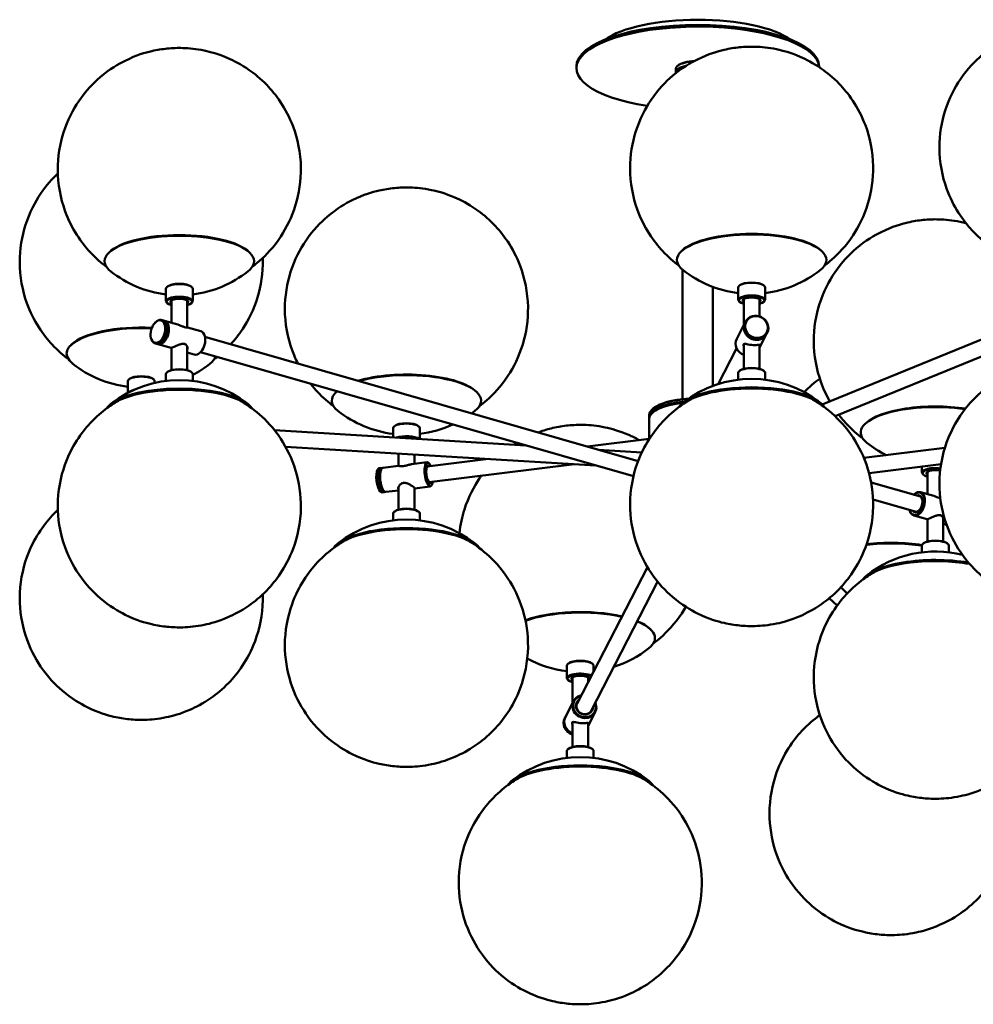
# Model space of a CAD drawing. Header units: millimetres. Extents: x 264 to 5115, y 781 to 3055.
# Tile 8 of 9: x 3933 to 4718, y 1529 to 2339. Entities that reach past the tile are written whole.
import ezdxf

# ---------------------------------------------------------------- set-up
doc = ezdxf.new("R2010")
doc.units = ezdxf.units.MM
doc.header["$LTSCALE"] = 18
doc.layers.add('Widoczne (ISO)', color=7, linetype='Continuous', lineweight=50)

msp = doc.modelspace()

# ---------------------------------------------------------------- linework, layer by layer
at = {"layer": 'Widoczne (ISO)'}
for p, q in [((4391.38, 2299.41), (4391.38, 2300.82)), ((4473.38, 2296.12), (4473.38, 2298.94)), ((4475.08, 2301.59), (4474.61, 2301.18)), ((4591.38, 2300.19), (4591.38, 2300.82)), ((4006.97, 2147.97), (4006.34, 2147.34)), ((4121.95, 2147.97), (4122.58, 2147.34)), ((4478.22, 2149.03), (4477.59, 2148.4)), ((4593.2, 2149.03), (4593.83, 2148.4)), ((4478.88, 2133.49), (4478.88, 2027.03)), ((4053.46, 2107.51), (4053.46, 2117.84)), ((4054.68, 2119.62), (4054.22, 2119.21)), ((4074.24, 2119.62), (4074.71, 2119.21)), ((4075.46, 2107.51), (4075.46, 2117.84)), ((4503.88, 2119.3), (4503.88, 2037.88)), ((4524.71, 2108.57), (4524.71, 2118.9)), ((4525.93, 2120.68), (4525.46, 2120.27)), ((4545.49, 2120.68), (4545.96, 2120.27)), ((4546.71, 2108.57), (4546.71, 2118.9)), ((4057.96, 2089.8), (4057.96, 2108.21)), ((4070.96, 2085.96), (4070.96, 2108.21)), ((4529.21, 2087.81), (4529.21, 2109.27)), ((4542.21, 2095.08), (4542.21, 2109.27)), ((4054.68, 2105.73), (4054.22, 2106.14)), ((4074.24, 2105.73), (4074.71, 2106.14)), ((4525.93, 2106.79), (4525.46, 2107.2)), ((4545.49, 2106.79), (4545.96, 2107.2)), ((4049.98, 2092.09), (4051.52, 2091.65)), ((4063.23, 2088.29), (4052.28, 2091.43)), ((4770.41, 2094.56), (4593.79, 2022.57)), ((4044.37, 2089.75), (4044.62, 2090.01)), ((4055.03, 2086.69), (4054.96, 2087.05)), ((4082.16, 2082.86), (4071.21, 2086)), ((4530.21, 2089.74), (4523.44, 2076.61)), ((4530.73, 2090.75), (4530.38, 2090.08)), ((4040.95, 2077.83), (4041.02, 2077.47)), ((4085.67, 2077.89), (4085.6, 2078.25)), ((4085.6, 2078.23), (4442.2, 1975.89)), ((4547.98, 2080.58), (4542.21, 2069.38)), ((4548.51, 2081.59), (4548.16, 2080.92)), ((4775.32, 2082.52), (4604.46, 2012.88)), ((3975.66, 2071.88), (3975.03, 2071.25)), ((4044.47, 2072.87), (4046, 2072.43)), ((4057.71, 2069.07), (4046.76, 2072.21)), ((4051.61, 2074.77), (4051.36, 2074.51)), ((4057.96, 2069.13), (4057.96, 2050.85)), ((4070.96, 2070.35), (4070.96, 2050.85)), ((4523.32, 2068.75), (4508.17, 2039.37)), ((4529.21, 2071.73), (4529.21, 2051.91)), ((4542.21, 2071.73), (4542.21, 2051.91)), ((4076.64, 2063.64), (4070.96, 2065.26)), ((4082.25, 2065.98), (4082, 2065.71)), ((4082.02, 2065.73), (4438.36, 1963.47)), ((4023.37, 2043.53), (4022.9, 2043.12)), ((4042.93, 2043.53), (4043.39, 2043.12)), ((4053.46, 2047.56), (4053.46, 2041.91)), ((4054.68, 2049.34), (4054.22, 2048.93)), ((4074.24, 2049.34), (4074.71, 2048.93)), ((4075.46, 2047.56), (4075.46, 2041.91)), ((4524.71, 2043.07), (4524.65, 2042.96)), ((4524.71, 2048.62), (4524.71, 2042.97)), ((4525.93, 2050.4), (4525.46, 2049.99)), ((4545.49, 2050.4), (4545.96, 2049.99)), ((4546.71, 2048.62), (4546.71, 2042.97)), ((4022.15, 2032.14), (4022.15, 2041.75)), ((4044.15, 2040.28), (4044.15, 2041.75)), ((4193.99, 2033.17), (4193.35, 2032.55)), ((4308.96, 2033.17), (4309.59, 2032.55)), ((4454.59, 2019.13), (4454.12, 2018.72)), ((4451.38, 2013.74), (4451.38, 2011.87)), ((4451.38, 1994.07), (4451.38, 2010.93)), ((4454.59, 2016.31), (4454.12, 2015.9)), ((4240.47, 1995.45), (4240.47, 2003.05)), ((4241.69, 2004.82), (4241.23, 2004.42)), ((4261.25, 2004.82), (4261.72, 2004.42)), ((4262.47, 1994.12), (4262.47, 2003.05)), ((4629.46, 2006.91), (4628.83, 2006.28)), ((4142.84, 2001.34), (4349.91, 1988.85)), ((4400.54, 1987.84), (4451.38, 1994.17)), ((4151.93, 1987.77), (4407.36, 1972.36)), ((4694.84, 1986.89), (4628.14, 1978.59)), ((4244.97, 1972), (4244.97, 1982.16)), ((4257.97, 1973.62), (4257.97, 1981.37)), ((4268.44, 1971.4), (4318.99, 1977.69)), ((4409.57, 1985.25), (4445.29, 1983.1)), ((4229.1, 1970.03), (4230.97, 1970.26)), ((4230.55, 1969.14), (4230.91, 1969.66)), ((4231.91, 1970.38), (4244.88, 1971.99)), ((4255.6, 1973.33), (4268.56, 1974.94)), ((4270.19, 1974.07), (4269.72, 1974.49)), ((4270.05, 1958.5), (4389.88, 1973.42)), ((4691.66, 1973.4), (4632.42, 1966.02)), ((4675.95, 1966.45), (4675.95, 1971.44)), ((4227.73, 1968.79), (4228.09, 1969.3)), ((4677.17, 1964.67), (4676.7, 1965.08)), ((4680.45, 1948.74), (4680.45, 1967.15)), ((4244.97, 1954.72), (4244.97, 1936.05)), ((4257.97, 1953.97), (4257.97, 1936.05)), ((4258.07, 1953.48), (4271.03, 1955.09)), ((4272.4, 1956.34), (4272.04, 1955.82)), ((4674.86, 1946.71), (4634.14, 1958.39)), ((4229.94, 1951.05), (4230.41, 1950.64)), ((4231.57, 1950.18), (4233.45, 1950.42)), ((4232.76, 1951.4), (4233.23, 1950.99)), ((4234.39, 1950.53), (4244.97, 1951.85)), ((4669.39, 1948.28), (4669.41, 1948.3)), ((4685.72, 1947.23), (4674.77, 1950.37)), ((4671.27, 1934.21), (4635.73, 1944.41)), ((4240.47, 1932.76), (4240.47, 1927.11)), ((4241.69, 1934.54), (4241.23, 1934.13)), ((4261.25, 1934.54), (4261.72, 1934.13)), ((4262.47, 1932.76), (4262.47, 1927.11)), ((4665.81, 1935.78), (4665.81, 1935.75)), ((4680.2, 1928.01), (4669.25, 1931.15)), ((4693.45, 1929.29), (4693.45, 1909.79)), ((4680.45, 1928.07), (4680.45, 1909.79)), ((4696.27, 1923.4), (4693.45, 1924.21)), ((4675.95, 1906.5), (4675.95, 1900.85)), ((4677.17, 1908.28), (4676.7, 1907.87)), ((4696.73, 1908.28), (4697.19, 1907.87)), ((4697.95, 1906.5), (4697.95, 1900.85)), ((4391.95, 1776.34), (4449.86, 1888.67)), ((4403.51, 1770.39), (4458.31, 1876.69)), ((4614.47, 1867.05), (4609.1, 1872.1)), ((4606.12, 1857.07), (4599.64, 1863.15)), ((4452.09, 1837.74), (4452.72, 1837.11)), ((4383.6, 1797.27), (4383.6, 1807.61)), ((4384.82, 1809.39), (4384.36, 1808.98)), ((4404.38, 1809.39), (4404.85, 1808.98)), ((4405.6, 1802.82), (4405.6, 1807.61)), ((4384.82, 1795.5), (4384.36, 1795.9)), ((4388.1, 1776.52), (4388.1, 1797.98)), ((4401.1, 1794.09), (4401.1, 1797.98)), ((4389.1, 1778.45), (4382.33, 1765.32)), ((4406.88, 1769.29), (4401.1, 1758.09)), ((4381.81, 1764.31), (4382.16, 1764.98)), ((4388.1, 1760.44), (4388.1, 1740.62)), ((4401.1, 1760.44), (4401.1, 1740.62)), ((4383.6, 1737.33), (4383.6, 1731.67)), ((4384.82, 1739.11), (4384.36, 1738.7)), ((4404.38, 1739.11), (4404.85, 1738.7)), ((4405.6, 1737.33), (4405.6, 1731.67))]:
    msp.add_line(p, q, dxfattribs=at)
for centre, start, end in [((4064.46, 2203.49), 231.66207, 263.05716), ((4064.46, 2203.49), 276.94284, 308.33793), ((4535.71, 2204.55), 231.66207, 263.05716), ((4535.71, 2204.55), 276.94284, 308.33793), ((4033.15, 2127.4), 231.66207, 263.05716), ((4033.15, 2127.4), 297.70985, 308.33793), ((4064.46, 1951.57), 51.66207, 128.33793), ((4535.71, 1952.63), 51.66207, 128.33793), ((4251.47, 2088.7), 231.66207, 263.05716), ((4251.47, 2088.7), 306.1525, 308.33793), ((4251.47, 2088.7), 276.94284, 294.85315), ((4686.95, 2062.43), 231.66207, 243.65903), ((4251.47, 1836.78), 51.66207, 128.33793), ((4686.95, 1810.51), 75.79514, 128.33793), ((4394.6, 1893.26), 287.61325, 308.33793), ((4394.6, 1893.26), 241.36173, 263.05716), ((4394.6, 1893.26), 276.94284, 276.97972), ((4394.6, 1641.34), 51.66207, 128.33793)]:
    msp.add_arc(centre, 91, start, end, dxfattribs=at)
for centre, major_axis, ratio, start_param, end_param in [((4491.38, 2299.41), (100, 0), 0.34202, 0.023379, 4.282987), ((4491.38, 2300.82), (-100, 0), 0.34202, 3.141593, 6.283185), ((4491.38, 2310.22), (-85, 0), 0.34202, 3.588869, 5.835909), ((4491.38, 2298.94), (-18, 0), 0.34202, 4.901609, 6.283185), ((4491.38, 2299.41), (-17.5, 0), 0.34202, 4.87103, 5.910658), ((4491.38, 2296.12), (-18, 0), 0.34202, 5.274383, 6.397261), ((4491.38, 2295.65), (-17.5, 0), 0.34202, 5.413027, 6.271137), ((4491.38, 2295.65), (-16.46, 0), 0.34202, 5.604622, 6.080458), ((4491.38, 2296.12), (-15.96, 0), 0.34202, 5.950448, 6.102215), ((4535.71, 2141.52), (61.5, 0), 0.34202, 5.874993, 9.83297), ((4064.46, 2140.47), (61.5, 0), 0.34202, 5.874993, 9.83297), ((4064.46, 2141.17), (60.83, 0), 0.34202, 0.333075, 2.808518), ((4535.71, 2142.22), (60.83, 0), 0.34202, 0.333075, 2.808518), ((4064.46, 2117.84), (-11, 0), 0.34202, 3.141593, 6.283185), ((4064.46, 2118.31), (10.5, 0), 0.34202, 0.372527, 2.769066), ((4535.71, 2118.9), (-11, 0), 0.34202, 3.141593, 6.283185), ((4535.71, 2119.37), (10.5, 0), 0.34202, 0.372527, 2.769066), ((4064.46, 2107.51), (11, 0), 0.34202, 5.910658, 9.797305), ((4064.46, 2107.04), (-10.5, 0), 0.34202, 2.238326, 7.186452), ((4064.46, 2107.04), (7.35, 0), 0.34202, 5.797497, 9.910466), ((4064.46, 2107.51), (-6.85, 0), 0.34202, 6.002535, 6.604234), ((4064.46, 2107.51), (6.85, 0), 0.34202, 5.962137, 6.563836), ((4535.71, 2108.57), (11, 0), 0.34202, 5.910658, 9.797305), ((4535.71, 2108.1), (-10.5, 0), 0.34202, 2.238326, 7.186452), ((4535.71, 2108.1), (7.35, 0), 0.34202, 5.797497, 9.910466), ((4535.71, 2108.57), (-6.85, 0), 0.34202, 6.002535, 6.604234), ((4535.71, 2108.57), (6.85, 0), 0.34202, 5.962137, 6.563836), ((4047.22, 2082.48), (-2.76, -9.61), 0.604023, 5.423094, 10.284869), ((4048.76, 2082.04), (2.76, 9.61), 0.604023, 3.141593, 6.283185), ((4049.52, 2081.82), (-2.76, -9.61), 0.604023, 6.217166, 9.490798), ((4033.15, 2064.37), (-61.5, 0), 0.34202, 4.573482, 6.691378), ((4033.15, 2065.07), (-60.83, 0), 0.34202, 4.569032, 5.95011), ((4049.14, 2081.93), (2.62, 9.13), 0.604023, 4.001683, 5.423094), ((4049.14, 2081.93), (-2.62, -9.13), 0.604023, 0.860091, 2.281502), ((4539.27, 2085.5), (8.89, -4.58), 0.925417, 3.141593, 6.283185), ((4539.1, 2085.16), (-8.89, 4.58), 0.925417, 6.262709, 9.445254), ((4079.4, 2073.25), (2.76, 9.61), 0.604023, 3.141593, 6.283185), ((4079.78, 2073.14), (2.62, 9.13), 0.604023, 4.001683, 5.423094), ((4532.32, 2072.02), (-8.89, 4.58), 0.925417, 0, 1.694242), ((4064.46, 2070.67), (-6.5, 0), 0.34202, 3.828215, 4.091167), ((4064.46, 2070.67), (6.75, 0), 0.34202, 6.010173, 6.053959), ((4535.71, 2071.73), (-6.75, 0), 0.34202, 0.029061, 0.273013), ((4535.71, 2071.73), (-6.5, 0), 0.34202, 5.964885, 6.283185), ((4535.71, 2071.73), (6.5, 0), 0.34202, 0, 0.011448), ((4535.71, 2071.73), (6.75, 0), 0.34202, 6.010173, 6.237592), ((4033.15, 2064.37), (61.5, 0), 0.34202, 5.874993, 6.17977), ((4064.46, 2047.56), (-11, 0), 0.34202, 3.141593, 6.283185), ((4064.46, 2048.03), (10.5, 0), 0.34202, 0.372527, 2.769066), ((4535.71, 2048.62), (-11, 0), 0.34202, 3.141593, 6.283185), ((4535.71, 2049.09), (10.5, 0), 0.34202, 0.372527, 2.769066), ((4033.15, 2041.75), (-11, 0), 0.34202, 3.141593, 6.283185), ((4033.15, 2042.22), (10.5, 0), 0.34202, 0.372527, 2.769066), ((4251.47, 2026.37), (60.83, 0), 0.34202, 0.333075, 2.286055), ((4251.47, 2025.67), (61.5, 0), 0.34202, 5.874993, 8.545137), ((4064.46, 2014.6), (-61.5, 0), 0.34202, 3.35934, 6.065438), ((4064.46, 2013.9), (60.83, 0), 0.34202, 0.399571, 2.742021), ((4033.15, 2031.41), (-11, 0), 0.34202, 5.291172, 6.046036), ((4535.71, 2015.66), (-61.5, 0), 0.34202, 3.35934, 6.065438), ((4535.71, 2014.96), (60.83, 0), 0.34202, 0.399571, 2.742021), ((4251.47, 2025.67), (-61.5, 0), 0.34202, 5.902397, 6.691378), ((4251.47, 2026.37), (-60.83, 0), 0.34202, 5.933259, 5.95011), ((4491.38, 2013.74), (-40, 0), 0.34202, 4.910947, 6.283185), ((4491.38, 2014.21), (-39.5, 0), 0.34202, 4.901367, 5.910658), ((4491.38, 2011.87), (-40, 0), 0.34202, 4.985491, 6.317536), ((4491.38, 2010.93), (-40, 0), 0.34202, 5.021866, 6.283185), ((4491.38, 2011.4), (-39.5, 0), 0.34202, 5.014565, 5.910658), ((4491.38, 2011.4), (-39.5, 0), 0.34202, 5.014565, 5.910658), ((4686.95, 1999.41), (-61.5, 0), 0.34202, 4.302756, 6.691378), ((4686.95, 2000.11), (-60.83, 0), 0.34202, 4.292326, 5.95011), ((4251.47, 2003.05), (-11, 0), 0.34202, 3.141593, 6.283185), ((4251.47, 2003.52), (10.5, 0), 0.34202, 0.372527, 2.769066), ((4251.47, 1992.71), (-11, 0), 0.34202, 3.542136, 5.533576), ((4251.47, 1992.24), (10.5, 0), 0.34202, 0.598967, 2.19356), ((4251.47, 1992.24), (-7.35, 0), 0.34202, 4.475592, 4.60012), ((4230.33, 1960.1), (1.24, -9.92), 0.321394, 3.141593, 6.283185), ((4232.21, 1960.34), (-1.24, 9.92), 0.321394, 6.135329, 9.572635), ((4233.15, 1960.46), (1.24, -9.92), 0.321394, 3.141593, 6.283185), ((4269.8, 1965.02), (-1.24, 9.92), 0.321394, 5.936906, 9.771057), ((4270.27, 1965.08), (1.17, -9.43), 0.321394, 2.324317, 7.100461), ((4270.27, 1965.08), (-0.9, 7.19), 0.321394, 5.824311, 9.883652), ((4269.8, 1965.02), (-0.83, 6.7), 0.321394, 6.010173, 6.528484), ((4686.95, 1966.45), (-11, 0), 0.34202, 4.319613, 6.655712), ((4686.95, 1965.98), (-10.5, 0), 0.34202, 4.308101, 7.186452), ((4229.86, 1960.05), (-1.17, 9.43), 0.321394, 0.346279, 2.795313), ((4232.68, 1960.4), (1.17, -9.43), 0.321394, 3.487872, 5.936906), ((4232.68, 1960.4), (-1.17, 9.43), 0.321394, 0.346279, 2.795313), ((4686.95, 1965.98), (-7.35, 0), 0.34202, 4.137981, 6.768874), ((4686.95, 1966.45), (-6.85, 0), 0.34202, 6.002535, 6.604234), ((4251.47, 1955.88), (-6.5, 0), 0.34202, 4.999071, 5.165051), ((4269.8, 1965.02), (0.83, -6.7), 0.321394, 6.037887, 6.556198), ((4672.01, 1940.76), (-2.76, -9.61), 0.604023, 5.423094, 10.284869), ((4671.63, 1940.87), (2.62, 9.13), 0.604023, 2.324317, 7.100461), ((4671.63, 1940.87), (-2, -6.97), 0.604023, 5.824311, 9.883652), ((4672.01, 1940.76), (1.86, 6.49), 0.604023, 5.45441, 6.556198), ((4673.16, 1940.43), (1.86, 6.49), 0.604023, 0.147134, 0.273013), ((4251.47, 1932.76), (-11, 0), 0.34202, 3.141593, 6.283185), ((4251.47, 1933.23), (10.5, 0), 0.34202, 0.372527, 2.769066), ((4672.01, 1940.76), (-1.86, -6.49), 0.604023, 6.010173, 7.111961), ((4673.16, 1940.43), (-1.86, -6.49), 0.604023, 6.010173, 6.136051), ((4686.95, 1929.61), (-6.5, 0), 0.34202, 3.828215, 4.091167), ((4686.95, 1929.61), (6.75, 0), 0.34202, 6.010173, 6.053959), ((4251.47, 1899.8), (-61.5, 0), 0.34202, 3.35934, 6.065438), ((4251.47, 1899.11), (60.83, 0), 0.34202, 0.399571, 2.742021), ((4650.52, 1887.2), (-61.5, 0), 0.34202, 4.286113, 5.049398), ((4650.52, 1887.89), (-60.83, 0), 0.34202, 4.280536, 5.050358), ((4686.95, 1906.5), (-11, 0), 0.34202, 3.141593, 6.283185), ((4686.95, 1906.97), (10.5, 0), 0.34202, 0.372527, 2.769066), ((4650.52, 1887.89), (-60.83, 0), 0.34202, 3.811773, 3.818237), ((4686.95, 1873.54), (-61.5, 0), 0.34202, 4.252242, 6.065438), ((4686.95, 1872.84), (60.83, 0), 0.34202, 1.087192, 2.742021), ((4394.6, 1830.93), (-60.83, 0), 0.34202, 4.112452, 5.54897), ((4394.6, 1830.23), (-61.5, 0), 0.34202, 4.123683, 5.53534), ((4394.6, 1830.23), (61.5, 0), 0.34202, 5.874993, 6.989315), ((4394.6, 1830.93), (60.83, 0), 0.34202, 0.333075, 0.689377), ((4394.6, 1807.61), (-11, 0), 0.34202, 3.141593, 6.283185), ((4394.6, 1808.08), (10.5, 0), 0.34202, 0.372527, 2.769066), ((4394.6, 1797.27), (-11, 0), 0.34202, 3.721452, 6.655712), ((4394.6, 1796.8), (-10.5, 0), 0.34202, 3.703791, 7.186452), ((4394.6, 1796.8), (7.35, 0), 0.34202, 5.797497, 9.910466), ((4394.6, 1797.27), (-6.85, 0), 0.34202, 6.002535, 6.604234), ((4394.6, 1797.27), (6.85, 0), 0.34202, 5.962137, 6.563836), ((4397.99, 1773.87), (-8.89, 4.58), 0.925417, 5.419973, 10.28799), ((4398.08, 1774.04), (8.44, -4.35), 0.925417, 2.324317, 7.100461), ((4398.08, 1774.04), (-6.44, 3.32), 0.925417, 5.824311, 9.883652), ((4397.99, 1773.87), (6, -3.09), 0.925417, 2.86858, 6.556198), ((4397.73, 1773.36), (-5.78, 2.98), 0.925417, 0, 0.376411), ((4397.73, 1773.36), (-6, 3.09), 0.925417, 6.010173, 6.23767), ((4397.73, 1773.36), (5.78, -2.98), 0.925417, 5.906774, 6.283185), ((4397.73, 1773.36), (6, -3.09), 0.925417, 0.045515, 0.273013), ((4650.52, 1761.33), (-61.5, 0), 0.34202, 5.990118, 6.065438), ((4390.7, 1759.72), (-8.89, 4.58), 0.925417, 0, 1.74952), ((4391.04, 1760.4), (-8.89, 4.58), 0.925417, 6.262709, 7.995957), ((4391.22, 1760.73), (-8.89, 4.58), 0.925417, 0, 1.694242), ((4394.6, 1760.44), (-6.75, 0), 0.34202, 0.029061, 0.273013), ((4394.6, 1760.44), (-6.5, 0), 0.34202, 5.964885, 6.283185), ((4394.6, 1760.44), (6.5, 0), 0.34202, 0, 0.011448), ((4394.6, 1760.44), (6.75, 0), 0.34202, 6.010173, 6.237592), ((4394.6, 1737.33), (-11, 0), 0.34202, 3.141593, 6.283185), ((4394.6, 1737.8), (10.5, 0), 0.34202, 0.372527, 2.769066), ((4394.6, 1704.37), (-61.5, 0), 0.34202, 3.35934, 6.065438), ((4394.6, 1703.67), (60.83, 0), 0.34202, 0.399571, 2.742021)]:
    msp.add_ellipse(centre, major_axis=major_axis, ratio=ratio, start_param=start_param, end_param=end_param, dxfattribs=at)
for centre, major_axis, ratio in [((4046.84, 2082.59), (2.62, 9.13), 0.604023), ((4539.62, 2086.17), (-8.89, 4.58), 0.925417), ((4539.7, 2086.34), (8.44, -4.35), 0.925417)]:
    msp.add_ellipse(centre, major_axis=major_axis, ratio=ratio, dxfattribs=at)
for points, knots in [([(4730.42, 2154.11), (4726.32, 2157.17), (4721.82, 2161), (4709.82, 2173.92), (4701.74, 2185.05), (4692.65, 2210.36), (4690.38, 2222.11), (4690.34, 2244.65), (4692.12, 2255.27), (4698.35, 2274.76), (4702.9, 2283.38), (4713.6, 2299.14), (4719.78, 2305.38), (4733.39, 2317.05), (4740.18, 2320.9), (4755.42, 2328.48), (4762.17, 2330.3), (4770.16, 2332.15), (4772.23, 2332.55), (4776.43, 2333.24), (4778.54, 2333.51), (4782.77, 2333.93), (4784.89, 2334.07), (4789.12, 2334.21), (4791.22, 2334.22), (4798.7, 2334), (4804.16, 2333.51), (4816.23, 2330.98), (4822.25, 2329.45), (4835.32, 2323.76), (4841.04, 2320.92), (4852.34, 2313), (4857.21, 2309.11), (4869.84, 2296.06), (4878.24, 2285.04), (4887.88, 2259.57), (4890.37, 2247.8), (4890.74, 2225.14), (4889.11, 2214.45), (4883.12, 2194.8), (4878.67, 2186.08), (4868.14, 2170.14), (4862.01, 2163.79), (4854.44, 2157.15), (4852.43, 2155.54), (4850.51, 2154.11)], [1.335548, 1.335548, 1.335548, 1.335548, 1.456412, 1.456412, 1.641552, 1.641552, 1.763309, 1.763309, 1.872755, 1.872755, 1.991949, 1.991949, 2.143613, 2.143613, 2.366549, 2.366549, 2.741419, 2.741419, 2.886441, 2.886441, 3.05239, 3.05239, 3.233359, 3.233359, 3.418781, 3.418781, 3.883661, 3.883661, 4.239003, 4.239003, 4.451621, 4.451621, 4.585762, 4.585762, 4.776838, 4.776838, 4.899889, 4.899889, 5.009362, 5.009362, 5.127686, 5.127686, 5.277245, 5.277245, 5.333892, 5.333892, 5.333892, 5.333892]), ([(4004.41, 2135.92), (4000.32, 2138.99), (3995.82, 2142.82), (3983.82, 2155.74), (3975.74, 2166.87), (3966.64, 2192.17), (3964.37, 2203.93), (3964.33, 2226.47), (3966.11, 2237.08), (3972.34, 2256.58), (3976.89, 2265.19), (3987.59, 2280.96), (3993.77, 2287.2), (4007.38, 2298.86), (4014.17, 2302.72), (4029.41, 2310.3), (4036.16, 2312.12), (4044.15, 2313.97), (4046.22, 2314.36), (4050.43, 2315.05), (4052.53, 2315.32), (4056.77, 2315.74), (4058.89, 2315.88), (4063.11, 2316.03), (4065.22, 2316.04), (4072.7, 2315.82), (4078.15, 2315.32), (4090.23, 2312.8), (4096.24, 2311.26), (4109.32, 2305.58), (4115.04, 2302.73), (4126.33, 2294.81), (4131.2, 2290.93), (4143.83, 2277.88), (4152.24, 2266.86), (4161.88, 2241.39), (4164.36, 2229.61), (4164.73, 2206.96), (4163.11, 2196.27), (4157.12, 2176.62), (4152.66, 2167.9), (4142.13, 2151.95), (4136, 2145.61), (4128.43, 2138.97), (4126.43, 2137.36), (4124.51, 2135.92)], [1.233013, 1.233013, 1.233013, 1.233013, 1.353877, 1.353877, 1.539017, 1.539017, 1.660774, 1.660774, 1.77022, 1.77022, 1.889414, 1.889414, 2.041078, 2.041078, 2.264014, 2.264014, 2.638884, 2.638884, 2.783906, 2.783906, 2.949855, 2.949855, 3.130824, 3.130824, 3.316246, 3.316246, 3.781126, 3.781126, 4.136468, 4.136468, 4.349086, 4.349086, 4.483227, 4.483227, 4.674303, 4.674303, 4.797354, 4.797354, 4.906827, 4.906827, 5.025151, 5.025151, 5.17471, 5.17471, 5.231357, 5.231357, 5.231357, 5.231357]), ([(4475.66, 2136.98), (4471.57, 2140.05), (4467.06, 2143.88), (4455.06, 2156.8), (4446.99, 2167.93), (4437.89, 2193.23), (4435.62, 2204.99), (4435.58, 2227.52), (4437.36, 2238.14), (4443.59, 2257.63), (4448.14, 2266.25), (4458.84, 2282.02), (4465.02, 2288.25), (4478.63, 2299.92), (4485.42, 2303.78), (4500.66, 2311.36), (4507.41, 2313.18), (4515.4, 2315.02), (4517.47, 2315.42), (4521.67, 2316.11), (4523.78, 2316.38), (4528.02, 2316.8), (4530.13, 2316.94), (4534.36, 2317.09), (4536.47, 2317.09), (4543.95, 2316.88), (4549.4, 2316.38), (4561.48, 2313.86), (4567.49, 2312.32), (4580.57, 2306.64), (4586.29, 2303.79), (4597.58, 2295.87), (4602.45, 2291.99), (4615.08, 2278.94), (4623.49, 2267.92), (4633.12, 2242.45), (4635.61, 2230.67), (4635.98, 2208.01), (4634.35, 2197.32), (4628.37, 2177.68), (4623.91, 2168.96), (4613.38, 2153.01), (4607.25, 2146.67), (4599.68, 2140.03), (4597.68, 2138.42), (4595.76, 2136.98)], [5.636035, 5.636035, 5.636035, 5.636035, 5.756898, 5.756898, 5.942039, 5.942039, 6.063795, 6.063795, 6.173242, 6.173242, 6.292435, 6.292435, 6.444099, 6.444099, 6.667035, 6.667035, 7.041906, 7.041906, 7.186927, 7.186927, 7.352877, 7.352877, 7.533845, 7.533845, 7.719268, 7.719268, 8.184147, 8.184147, 8.53949, 8.53949, 8.752107, 8.752107, 8.886248, 8.886248, 9.077325, 9.077325, 9.200376, 9.200376, 9.309848, 9.309848, 9.428172, 9.428172, 9.577731, 9.577731, 9.634378, 9.634378, 9.634378, 9.634378]), ([(3973.1, 2059.83), (3969, 2062.9), (3964.5, 2066.73), (3952.5, 2079.65), (3944.42, 2090.78), (3935.33, 2116.08), (3933.06, 2127.84), (3933.02, 2150.37), (3934.8, 2160.99), (3941.03, 2180.48), (3945.58, 2189.1), (3955.01, 2203.01), (3959.88, 2208.36), (3964.41, 2212.62)], [3.4299432, 3.4299432, 3.4299432, 3.4299432, 3.5508069, 3.5508069, 3.7359471, 3.7359471, 3.8577037, 3.8577037, 3.9671504, 3.9671504, 4.0863438, 4.0863438, 4.2059995, 4.2059995, 4.2059995, 4.2059995]), ([(4162, 2056.3), (4160.28, 2059.72), (4158.68, 2063.41), (4153.65, 2077.38), (4151.38, 2089.13), (4151.34, 2111.67), (4153.13, 2122.28), (4159.35, 2141.78), (4163.91, 2150.4), (4174.61, 2166.16), (4180.78, 2172.4), (4194.4, 2184.07), (4201.18, 2187.92), (4216.43, 2195.5), (4223.17, 2197.32), (4231.17, 2199.17), (4233.23, 2199.57), (4237.44, 2200.26), (4239.54, 2200.53), (4243.78, 2200.95), (4245.9, 2201.09), (4250.12, 2201.23), (4252.23, 2201.24), (4259.71, 2201.02), (4265.16, 2200.53), (4277.24, 2198), (4283.25, 2196.47), (4296.33, 2190.78), (4302.05, 2187.93), (4313.35, 2180.02), (4318.22, 2176.13), (4330.85, 2163.08), (4339.25, 2152.06), (4348.89, 2126.59), (4351.37, 2114.82), (4351.75, 2092.16), (4350.12, 2081.47), (4344.13, 2061.82), (4339.68, 2053.1), (4329.14, 2037.16), (4323.02, 2030.81), (4315.45, 2024.17), (4313.44, 2022.56), (4311.52, 2021.13)], [1.705561, 1.705561, 1.705561, 1.705561, 1.753248, 1.753248, 1.875005, 1.875005, 1.984452, 1.984452, 2.103645, 2.103645, 2.255309, 2.255309, 2.478245, 2.478245, 2.853116, 2.853116, 2.998137, 2.998137, 3.164087, 3.164087, 3.345055, 3.345055, 3.530478, 3.530478, 3.995357, 3.995357, 4.350699, 4.350699, 4.563317, 4.563317, 4.697458, 4.697458, 4.888535, 4.888535, 5.011586, 5.011586, 5.121058, 5.121058, 5.239382, 5.239382, 5.388941, 5.388941, 5.445588, 5.445588, 5.445588, 5.445588]), ([(4600.1, 2025.14), (4597.4, 2029.86), (4594.85, 2035.19), (4589.13, 2051.12), (4586.86, 2062.87), (4586.82, 2085.41), (4588.6, 2096.02), (4594.83, 2115.52), (4599.38, 2124.13), (4610.08, 2139.9), (4616.26, 2146.14), (4629.87, 2157.8), (4636.66, 2161.66), (4651.9, 2169.24), (4658.65, 2171.06), (4666.64, 2172.91), (4668.71, 2173.3), (4672.91, 2174), (4675.02, 2174.26), (4679.26, 2174.69), (4681.37, 2174.82), (4685.6, 2174.97), (4687.71, 2174.98), (4695.19, 2174.76), (4700.64, 2174.26), (4708.99, 2172.52), (4710.57, 2172.15), (4712.25, 2171.71)], [3.776236, 3.776236, 3.776236, 3.776236, 3.847643, 3.847643, 3.9694, 3.9694, 4.078847, 4.078847, 4.19804, 4.19804, 4.349704, 4.349704, 4.57264, 4.57264, 4.947511, 4.947511, 5.092532, 5.092532, 5.258482, 5.258482, 5.43945, 5.43945, 5.624873, 5.624873, 6.089752, 6.089752, 6.192205, 6.192205, 6.192205, 6.192205]), ([(4133.2, 2143.24), (4133.22, 2142.67), (4133.23, 2142.1), (4133.42, 2130.86), (4131.79, 2120.17), (4125.8, 2100.53), (4121.35, 2091.81), (4113.44, 2079.83), (4110.08, 2075.68), (4106.82, 2072.14)], [6.9884401, 6.9884401, 6.9884401, 6.9884401, 6.9942844, 6.9942844, 7.103757, 7.103757, 7.2220809, 7.2220809, 7.3049849, 7.3049849, 7.3049849, 7.3049849]), ([(4071.1, 2085.98), (4071.21, 2086.01), (4071.24, 2086), (4071.11, 2085.98), (4070.88, 2085.93), (4070.06, 2085.96), (4069.48, 2086.04), (4068.12, 2086.43), (4067.3, 2086.75), (4065.59, 2087.45), (4064.7, 2087.82), (4063.66, 2088.16), (4063.45, 2088.23), (4063.23, 2088.29)], [1.403545, 1.403545, 1.403545, 1.403545, 1.58809, 1.58809, 1.854861, 1.854861, 2.121631, 2.121631, 2.388402, 2.388402, 2.655172, 2.655172, 2.723525, 2.723525, 2.723525, 2.723525]), ([(4057.71, 2069.07), (4057.72, 2069.07), (4057.81, 2069.09), (4058.27, 2069.23), (4058.73, 2069.39), (4059.29, 2069.62)], [4.8451565, 4.8451565, 4.8451565, 4.8451565, 5.040441, 5.040441, 5.3040784, 5.3040784, 5.3040784, 5.3040784]), ([(4059.29, 2069.62), (4059.85, 2069.85), (4060.58, 2070.17), (4062.18, 2070.87), (4063.06, 2071.26), (4064.7, 2071.9), (4065.59, 2072.21), (4067.3, 2072.55), (4068.12, 2072.56), (4069.48, 2072.17), (4070.06, 2071.76), (4070.88, 2070.7), (4071.11, 2070.06), (4071.25, 2068.94), (4071.19, 2068.37), (4070.96, 2067.89)], [1.060816, 1.060816, 1.060816, 1.060816, 1.324453, 1.324453, 1.58809, 1.58809, 1.854861, 1.854861, 2.121631, 2.121631, 2.388402, 2.388402, 2.655172, 2.655172, 2.90184, 2.90184, 2.90184, 2.90184]), ([(4529.21, 2070.51), (4529.18, 2070.58), (4529.15, 2070.65), (4528.93, 2071.28), (4528.91, 2071.76), (4529.22, 2072.36), (4529.56, 2072.49), (4530.53, 2072.48), (4531.16, 2072.36), (4532.51, 2072.09), (4533.33, 2071.92), (4535.08, 2071.63), (4536.02, 2071.52), (4536.88, 2071.47)], [1.822419, 1.822419, 1.822419, 1.822419, 1.854861, 1.854861, 2.121631, 2.121631, 2.388402, 2.388402, 2.655172, 2.655172, 2.91881, 2.91881, 3.182447, 3.182447, 3.182447, 3.182447]), ([(4536.88, 2071.47), (4537.75, 2071.42), (4538.62, 2071.42), (4540.13, 2071.51), (4540.77, 2071.59), (4541.72, 2071.73), (4542.09, 2071.79), (4542.49, 2071.71), (4542.51, 2071.56), (4542.36, 2071.26), (4542.32, 2071.18), (4542.27, 2071.1), (4542.21, 2071.01)], [3.182447, 3.182447, 3.182447, 3.182447, 3.446084, 3.446084, 3.709722, 3.709722, 3.976492, 3.976492, 4.243263, 4.243263, 4.243263, 4.309353, 4.309353, 4.309353, 4.309353]), ([(4578.97, 2032.69), (4581.16, 2034.92), (4583.29, 2036.89), (4587.6, 2040.58), (4589.76, 2042.26), (4591.82, 2043.75)], [6.275951, 6.275951, 6.275951, 6.275951, 6.3324031, 6.3324031, 6.3944629, 6.3944629, 6.3944629, 6.3944629]), ([(4740.29, 2043.85), (4737.49, 2042.23), (4734.46, 2040.3), (4726.88, 2034.73), (4722.11, 2030.75), (4709.82, 2017.51), (4701.74, 2006.38), (4692.65, 1981.08), (4690.38, 1969.32), (4690.34, 1946.79), (4692.12, 1936.17), (4698.35, 1916.68), (4702.9, 1908.06), (4713.6, 1892.29), (4719.78, 1886.06), (4733.39, 1874.39), (4740.18, 1870.53), (4755.42, 1862.95), (4762.17, 1861.13), (4770.16, 1859.29), (4772.23, 1858.89), (4776.43, 1858.2), (4778.54, 1857.93), (4782.77, 1857.51), (4784.89, 1857.37), (4789.12, 1857.22), (4791.22, 1857.22), (4798.7, 1857.43), (4804.16, 1857.93), (4816.23, 1860.45), (4822.25, 1861.99), (4835.32, 1867.67), (4841.04, 1870.52), (4852.34, 1878.44), (4857.21, 1882.32), (4869.84, 1895.37), (4878.24, 1906.39), (4887.88, 1931.86), (4890.37, 1943.64), (4890.74, 1966.3), (4889.11, 1976.98), (4883.12, 1996.63), (4878.67, 2005.35), (4868.14, 2021.3), (4862.01, 2027.64), (4850.56, 2037.68), (4845.27, 2041.17), (4840.64, 2043.85)], [5.816158, 5.816158, 5.816158, 5.816158, 5.914177, 5.914177, 6.042533, 6.042533, 6.227673, 6.227673, 6.349429, 6.349429, 6.458876, 6.458876, 6.578069, 6.578069, 6.729734, 6.729734, 6.95267, 6.95267, 7.32754, 7.32754, 7.472561, 7.472561, 7.638511, 7.638511, 7.819479, 7.819479, 8.004902, 8.004902, 8.469782, 8.469782, 8.825124, 8.825124, 9.037741, 9.037741, 9.171883, 9.171883, 9.362959, 9.362959, 9.48601, 9.48601, 9.595483, 9.595483, 9.713807, 9.713807, 9.863366, 9.863366, 10.025523, 10.025523, 10.025523, 10.025523]), ([(4191.43, 2021.13), (4187.33, 2024.19), (4182.83, 2028.02), (4176.22, 2035.13), (4174.32, 2037.34), (4172.42, 2039.79)], [1.4472443, 1.4472443, 1.4472443, 1.4472443, 1.5681081, 1.5681081, 1.6156963, 1.6156963, 1.6156963, 1.6156963]), ([(4485.54, 2026.73), (4482.74, 2025.11), (4479.7, 2023.18), (4472.12, 2017.61), (4467.36, 2013.63), (4455.06, 2000.39), (4446.99, 1989.26), (4437.89, 1963.95), (4435.62, 1952.2), (4435.58, 1929.66), (4437.36, 1919.04), (4443.59, 1899.55), (4448.14, 1890.93), (4458.84, 1875.17), (4465.02, 1868.93), (4478.63, 1857.26), (4485.42, 1853.41), (4500.66, 1845.83), (4507.41, 1844.01), (4515.4, 1842.16), (4517.47, 1841.76), (4521.67, 1841.07), (4523.78, 1840.8), (4528.02, 1840.38), (4530.13, 1840.24), (4534.36, 1840.1), (4536.47, 1840.09), (4543.95, 1840.31), (4549.4, 1840.8), (4561.48, 1843.33), (4567.49, 1844.86), (4580.57, 1850.55), (4586.29, 1853.39), (4597.58, 1861.31), (4602.45, 1865.2), (4615.08, 1878.25), (4623.49, 1889.27), (4633.12, 1914.74), (4635.61, 1926.51), (4635.98, 1949.17), (4634.35, 1959.86), (4628.37, 1979.51), (4623.91, 1988.23), (4613.38, 2004.17), (4607.25, 2010.52), (4595.81, 2020.56), (4590.52, 2024.04), (4585.88, 2026.73)], [6.007327, 6.007327, 6.007327, 6.007327, 6.105346, 6.105346, 6.233701, 6.233701, 6.418842, 6.418842, 6.540598, 6.540598, 6.650045, 6.650045, 6.769238, 6.769238, 6.920903, 6.920903, 7.143839, 7.143839, 7.518709, 7.518709, 7.66373, 7.66373, 7.82968, 7.82968, 8.010648, 8.010648, 8.196071, 8.196071, 8.66095, 8.66095, 9.016293, 9.016293, 9.22891, 9.22891, 9.363052, 9.363052, 9.554128, 9.554128, 9.677179, 9.677179, 9.786652, 9.786652, 9.904975, 9.904975, 10.054535, 10.054535, 10.216692, 10.216692, 10.216692, 10.216692]), ([(4014.29, 2025.67), (4011.49, 2024.05), (4008.45, 2022.12), (4000.87, 2016.55), (3996.11, 2012.57), (3983.82, 1999.33), (3975.74, 1988.2), (3966.64, 1962.89), (3964.37, 1951.14), (3964.33, 1928.6), (3966.11, 1917.99), (3972.34, 1898.49), (3976.89, 1889.87), (3987.59, 1874.11), (3993.77, 1867.87), (4007.38, 1856.2), (4014.17, 1852.35), (4029.41, 1844.77), (4036.16, 1842.95), (4044.15, 1841.1), (4046.22, 1840.7), (4050.43, 1840.01), (4052.53, 1839.74), (4056.77, 1839.32), (4058.89, 1839.19), (4063.11, 1839.04), (4065.22, 1839.03), (4072.7, 1839.25), (4078.15, 1839.75), (4090.23, 1842.27), (4096.24, 1843.8), (4109.32, 1849.49), (4115.04, 1852.34), (4126.33, 1860.25), (4131.2, 1864.14), (4143.83, 1877.19), (4152.24, 1888.21), (4161.88, 1913.68), (4164.36, 1925.46), (4164.73, 1948.11), (4163.11, 1958.8), (4157.12, 1978.45), (4152.66, 1987.17), (4142.13, 2003.11), (4136, 2009.46), (4124.56, 2019.5), (4119.27, 2022.99), (4114.64, 2025.67)], [4.906594, 4.906594, 4.906594, 4.906594, 5.004612, 5.004612, 5.132968, 5.132968, 5.318108, 5.318108, 5.439865, 5.439865, 5.549311, 5.549311, 5.668505, 5.668505, 5.820169, 5.820169, 6.043105, 6.043105, 6.417975, 6.417975, 6.562997, 6.562997, 6.728946, 6.728946, 6.909915, 6.909915, 7.095338, 7.095338, 7.560217, 7.560217, 7.915559, 7.915559, 8.128177, 8.128177, 8.262318, 8.262318, 8.453395, 8.453395, 8.576445, 8.576445, 8.685918, 8.685918, 8.804242, 8.804242, 8.953801, 8.953801, 9.115958, 9.115958, 9.115958, 9.115958]), ([(4626.9, 1994.86), (4622.8, 1997.93), (4618.3, 2001.76), (4611.55, 2009.03), (4609.5, 2011.43), (4607.45, 2014.1)], [3.5416395, 3.5416395, 3.5416395, 3.5416395, 3.6625032, 3.6625032, 3.7138023, 3.7138023, 3.7138023, 3.7138023]), ([(4359.78, 1999.54), (4364.53, 2001.3), (4368.5, 2002.4), (4374.3, 2003.73), (4376.36, 2004.13), (4380.57, 2004.82), (4382.67, 2005.09), (4386.91, 2005.51), (4389.03, 2005.65), (4393.25, 2005.8), (4395.36, 2005.8), (4402.84, 2005.59), (4408.29, 2005.09), (4420.37, 2002.56), (4426.38, 2001.03), (4437.21, 1996.32), (4440.1, 1994.94), (4443.29, 1993.17)], [4.501266, 4.501266, 4.501266, 4.501266, 4.733279, 4.733279, 4.878301, 4.878301, 5.04425, 5.04425, 5.225219, 5.225219, 5.410642, 5.410642, 5.875521, 5.875521, 6.230863, 6.230863, 6.345872, 6.345872, 6.345872, 6.345872]), ([(4255.6, 1973.33), (4255.19, 1973.28), (4254.76, 1973.19), (4253.57, 1972.91), (4252.71, 1972.65), (4250.92, 1972.16), (4250, 1971.94), (4249.17, 1971.84), (4248.33, 1971.74), (4247.54, 1971.74), (4246.23, 1971.84), (4245.71, 1971.93), (4245.15, 1971.99), (4244.99, 1972.01), (4244.88, 1971.99)], [3.55615, 3.55615, 3.55615, 3.55615, 3.709722, 3.709722, 3.976492, 3.976492, 4.243263, 4.243263, 4.243263, 4.510033, 4.510033, 4.776804, 4.776804, 4.930375, 4.930375, 4.930375, 4.930375]), ([(4295.09, 1916.64), (4295.84, 1923.49), (4297.29, 1930.1), (4302.48, 1946.34), (4307.04, 1954.96), (4312.2, 1962.57), (4312.65, 1963.22), (4313.11, 1963.86)], [3.793262, 3.793262, 3.793262, 3.793262, 3.8646154, 3.8646154, 3.9838088, 3.9838088, 3.9952796, 3.9952796, 3.9952796, 3.9952796]), ([(4244.97, 1952.73), (4244.78, 1953), (4244.7, 1953.37), (4244.78, 1954.3), (4245.01, 1954.9), (4245.71, 1956.01), (4246.23, 1956.6), (4247.54, 1957.54), (4248.33, 1957.87), (4249.17, 1957.97), (4250, 1958.08), (4250.92, 1957.96), (4252.71, 1957.41), (4253.57, 1956.99), (4255.07, 1956.16), (4255.81, 1955.68), (4257.03, 1954.8), (4257.52, 1954.41), (4257.82, 1954.13)], [3.233377, 3.233377, 3.233377, 3.233377, 3.446084, 3.446084, 3.709722, 3.709722, 3.976492, 3.976492, 4.243263, 4.243263, 4.243263, 4.510033, 4.510033, 4.776804, 4.776804, 5.040441, 5.040441, 5.304078, 5.304078, 5.304078, 5.304078]), ([(4257.82, 1954.13), (4258.12, 1953.85), (4258.26, 1953.65), (4258.19, 1953.5), (4258.1, 1953.48), (4257.97, 1953.48)], [1.0608157, 1.0608157, 1.0608157, 1.0608157, 1.3244531, 1.3244531, 1.4735476, 1.4735476, 1.4735476, 1.4735476]), ([(4691.08, 1945.24), (4690.45, 1945.43), (4689.71, 1945.72), (4688.08, 1946.39), (4687.19, 1946.76), (4686.15, 1947.1), (4685.93, 1947.17), (4685.72, 1947.23)], [2.147863, 2.147863, 2.147863, 2.147863, 2.3884018, 2.3884018, 2.6551722, 2.6551722, 2.7235252, 2.7235252, 2.7235252, 2.7235252]), ([(3964.41, 1935.74), (3962.89, 1934.31), (3961.34, 1932.75), (3952.5, 1923.24), (3944.42, 1912.11), (3935.33, 1886.8), (3933.06, 1875.05), (3933.02, 1852.51), (3934.8, 1841.89), (3941.03, 1822.4), (3945.58, 1813.78), (3956.28, 1798.02), (3962.46, 1791.78), (3976.07, 1780.11), (3982.85, 1776.26), (3998.1, 1768.68), (4004.85, 1766.85), (4012.84, 1765.01), (4014.91, 1764.61), (4019.11, 1763.92), (4021.22, 1763.65), (4025.45, 1763.23), (4027.57, 1763.09), (4031.8, 1762.95), (4033.9, 1762.94), (4041.38, 1763.16), (4046.84, 1763.65), (4058.91, 1766.18), (4064.93, 1767.71), (4078, 1773.4), (4083.72, 1776.24), (4095.02, 1784.16), (4099.89, 1788.05), (4112.52, 1801.1), (4120.92, 1812.12), (4130.56, 1837.59), (4133.05, 1849.36), (4133.27, 1863.02), (4133.26, 1864.69), (4133.2, 1866.35)], [3.907968, 3.907968, 3.907968, 3.907968, 3.948137, 3.948137, 4.133278, 4.133278, 4.255034, 4.255034, 4.364481, 4.364481, 4.483674, 4.483674, 4.635339, 4.635339, 4.858275, 4.858275, 5.233145, 5.233145, 5.378166, 5.378166, 5.544116, 5.544116, 5.725084, 5.725084, 5.910507, 5.910507, 6.375386, 6.375386, 6.730729, 6.730729, 6.943346, 6.943346, 7.077488, 7.077488, 7.268564, 7.268564, 7.391615, 7.391615, 7.408713, 7.408713, 7.408713, 7.408713]), ([(4681.78, 1928.56), (4682.34, 1928.79), (4683.07, 1929.11), (4684.67, 1929.81), (4685.54, 1930.2), (4687.19, 1930.84), (4688.08, 1931.15), (4689.79, 1931.49), (4690.61, 1931.51), (4691.97, 1931.11), (4692.55, 1930.7), (4693.36, 1929.64), (4693.6, 1929), (4693.74, 1927.88), (4693.67, 1927.31), (4693.45, 1926.83)], [1.060816, 1.060816, 1.060816, 1.060816, 1.324453, 1.324453, 1.58809, 1.58809, 1.854861, 1.854861, 2.121631, 2.121631, 2.388402, 2.388402, 2.655172, 2.655172, 2.90184, 2.90184, 2.90184, 2.90184]), ([(4680.2, 1928.01), (4680.21, 1928.01), (4680.3, 1928.03), (4680.76, 1928.17), (4681.21, 1928.33), (4681.78, 1928.56)], [4.8451565, 4.8451565, 4.8451565, 4.8451565, 5.040441, 5.040441, 5.3040784, 5.3040784, 5.3040784, 5.3040784]), ([(4201.3, 1910.87), (4198.5, 1909.25), (4195.47, 1907.32), (4187.88, 1901.75), (4183.12, 1897.77), (4170.83, 1884.53), (4162.75, 1873.4), (4153.65, 1848.1), (4151.38, 1836.34), (4151.34, 1813.81), (4153.13, 1803.19), (4159.35, 1783.7), (4163.91, 1775.08), (4174.61, 1759.31), (4180.78, 1753.08), (4194.4, 1741.41), (4201.18, 1737.55), (4216.43, 1729.97), (4223.17, 1728.15), (4231.17, 1726.31), (4233.23, 1725.91), (4237.44, 1725.22), (4239.54, 1724.95), (4243.78, 1724.53), (4245.9, 1724.39), (4250.12, 1724.24), (4252.23, 1724.24), (4259.71, 1724.45), (4265.16, 1724.95), (4277.24, 1727.47), (4283.25, 1729.01), (4296.33, 1734.69), (4302.05, 1737.54), (4313.35, 1745.46), (4318.22, 1749.34), (4330.85, 1762.39), (4339.25, 1773.41), (4348.89, 1798.88), (4351.37, 1810.66), (4351.75, 1833.31), (4350.12, 1844), (4344.13, 1863.65), (4339.68, 1872.37), (4329.14, 1888.32), (4323.02, 1894.66), (4311.57, 1904.7), (4306.28, 1908.19), (4301.65, 1910.87)], [3.912932, 3.912932, 3.912932, 3.912932, 4.010951, 4.010951, 4.139306, 4.139306, 4.324447, 4.324447, 4.446203, 4.446203, 4.55565, 4.55565, 4.674843, 4.674843, 4.826507, 4.826507, 5.049443, 5.049443, 5.424314, 5.424314, 5.569335, 5.569335, 5.735285, 5.735285, 5.916253, 5.916253, 6.101676, 6.101676, 6.566555, 6.566555, 6.921898, 6.921898, 7.134515, 7.134515, 7.268657, 7.268657, 7.459733, 7.459733, 7.582784, 7.582784, 7.692256, 7.692256, 7.81058, 7.81058, 7.960139, 7.960139, 8.122297, 8.122297, 8.122297, 8.122297]), ([(4636.77, 1884.61), (4633.97, 1882.99), (4630.94, 1881.06), (4623.36, 1875.49), (4618.6, 1871.51), (4606.3, 1858.27), (4598.23, 1847.14), (4589.13, 1821.83), (4586.86, 1810.08), (4586.82, 1787.54), (4588.6, 1776.93), (4594.83, 1757.43), (4599.38, 1748.81), (4610.08, 1733.05), (4616.26, 1726.81), (4629.87, 1715.14), (4636.66, 1711.29), (4651.9, 1703.71), (4658.65, 1701.89), (4666.64, 1700.04), (4668.71, 1699.65), (4672.91, 1698.95), (4675.02, 1698.68), (4679.26, 1698.26), (4681.37, 1698.13), (4685.6, 1697.98), (4687.71, 1697.97), (4695.19, 1698.19), (4700.64, 1698.69), (4712.71, 1701.21), (4718.73, 1702.74), (4731.81, 1708.43), (4737.53, 1711.28), (4748.82, 1719.19), (4753.69, 1723.08), (4766.32, 1736.13), (4774.73, 1747.15), (4784.36, 1772.62), (4786.85, 1784.4), (4787.22, 1807.05), (4785.59, 1817.74), (4779.61, 1837.39), (4775.15, 1846.11), (4768.74, 1855.81), (4766.95, 1858.25), (4765.17, 1860.48)], [1.818537, 1.818537, 1.818537, 1.818537, 1.916556, 1.916556, 2.044911, 2.044911, 2.230051, 2.230051, 2.351808, 2.351808, 2.461255, 2.461255, 2.580448, 2.580448, 2.732112, 2.732112, 2.955048, 2.955048, 3.329919, 3.329919, 3.47494, 3.47494, 3.64089, 3.64089, 3.821858, 3.821858, 4.007281, 4.007281, 4.47216, 4.47216, 4.827503, 4.827503, 5.04012, 5.04012, 5.174261, 5.174261, 5.365338, 5.365338, 5.488389, 5.488389, 5.597861, 5.597861, 5.716185, 5.716185, 5.760886, 5.760886, 5.760886, 5.760886]), ([(4481.49, 1856.04), (4480.4, 1854.14), (4479.28, 1852.34), (4472.27, 1841.72), (4466.15, 1835.38), (4458.57, 1828.73), (4456.57, 1827.13), (4454.65, 1825.69)], [7.0907907, 7.0907907, 7.0907907, 7.0907907, 7.1195459, 7.1195459, 7.269105, 7.269105, 7.3257517, 7.3257517, 7.3257517, 7.3257517]), ([(4388.1, 1759.22), (4388.07, 1759.29), (4388.05, 1759.36), (4387.82, 1759.99), (4387.8, 1760.47), (4388.11, 1761.07), (4388.45, 1761.2), (4389.42, 1761.19), (4390.05, 1761.07), (4391.4, 1760.8), (4392.22, 1760.63), (4393.97, 1760.34), (4394.91, 1760.23), (4395.78, 1760.18)], [1.822419, 1.822419, 1.822419, 1.822419, 1.854861, 1.854861, 2.121631, 2.121631, 2.388402, 2.388402, 2.655172, 2.655172, 2.91881, 2.91881, 3.182447, 3.182447, 3.182447, 3.182447]), ([(4395.78, 1760.18), (4396.64, 1760.13), (4397.51, 1760.13), (4399.02, 1760.22), (4399.66, 1760.3), (4400.61, 1760.44), (4400.98, 1760.5), (4401.38, 1760.42), (4401.41, 1760.27), (4401.25, 1759.97), (4401.21, 1759.89), (4401.16, 1759.81), (4401.1, 1759.72)], [3.182447, 3.182447, 3.182447, 3.182447, 3.446084, 3.446084, 3.709722, 3.709722, 3.976492, 3.976492, 4.243263, 4.243263, 4.243263, 4.309353, 4.309353, 4.309353, 4.309353]), ([(4591.82, 1766.87), (4591.62, 1766.72), (4591.43, 1766.58), (4586.93, 1763.28), (4582.17, 1759.3), (4569.87, 1746.06), (4561.8, 1734.93), (4552.7, 1709.62), (4550.43, 1697.87), (4550.39, 1675.33), (4552.17, 1664.72), (4558.4, 1645.22), (4562.95, 1636.6), (4573.65, 1620.84), (4579.83, 1614.6), (4593.44, 1602.93), (4600.23, 1599.08), (4615.47, 1591.5), (4622.22, 1589.68), (4630.21, 1587.83), (4632.28, 1587.43), (4636.48, 1586.74), (4638.59, 1586.47), (4642.83, 1586.05), (4644.94, 1585.91), (4649.17, 1585.77), (4651.28, 1585.76), (4658.76, 1585.98), (4664.21, 1586.47), (4676.28, 1589), (4682.3, 1590.53), (4695.38, 1596.22), (4701.1, 1599.07), (4712.39, 1606.98), (4717.26, 1610.87), (4729.89, 1623.92), (4738.3, 1634.94), (4747.93, 1660.41), (4750.42, 1672.18), (4750.79, 1694.84), (4749.16, 1705.53), (4746.08, 1715.65), (4745.87, 1716.32), (4745.65, 1716.98)], [1.719505, 1.719505, 1.719505, 1.719505, 1.725387, 1.725387, 1.853742, 1.853742, 2.038883, 2.038883, 2.160639, 2.160639, 2.270086, 2.270086, 2.389279, 2.389279, 2.540943, 2.540943, 2.763879, 2.763879, 3.13875, 3.13875, 3.283771, 3.283771, 3.449721, 3.449721, 3.630689, 3.630689, 3.816112, 3.816112, 4.280991, 4.280991, 4.636334, 4.636334, 4.848951, 4.848951, 4.983093, 4.983093, 5.174169, 5.174169, 5.29722, 5.29722, 5.406692, 5.406692, 5.414543, 5.414543, 5.414543, 5.414543]), ([(4344.43, 1715.43), (4341.63, 1713.81), (4338.6, 1711.89), (4331.01, 1706.32), (4326.25, 1702.33), (4313.96, 1689.1), (4305.88, 1677.97), (4296.78, 1652.66), (4294.51, 1640.91), (4294.47, 1618.37), (4296.25, 1607.75), (4302.48, 1588.26), (4307.04, 1579.64), (4317.74, 1563.87), (4323.91, 1557.64), (4337.53, 1545.97), (4344.31, 1542.12), (4359.56, 1534.54), (4366.3, 1532.71), (4374.3, 1530.87), (4376.36, 1530.47), (4380.57, 1529.78), (4382.67, 1529.51), (4386.91, 1529.09), (4389.03, 1528.95), (4393.25, 1528.81), (4395.36, 1528.8), (4402.84, 1529.02), (4408.29, 1529.51), (4420.37, 1532.04), (4426.38, 1533.57), (4439.46, 1539.26), (4445.18, 1542.1), (4456.48, 1550.02), (4461.34, 1553.91), (4473.98, 1566.96), (4482.38, 1577.97), (4492.02, 1603.45), (4494.5, 1615.22), (4494.88, 1637.88), (4493.25, 1648.57), (4487.26, 1668.22), (4482.81, 1676.94), (4472.27, 1692.88), (4466.15, 1699.23), (4454.7, 1709.27), (4449.41, 1712.75), (4444.78, 1715.43)], [2.812198, 2.812198, 2.812198, 2.812198, 2.910217, 2.910217, 3.038573, 3.038573, 3.223713, 3.223713, 3.34547, 3.34547, 3.454916, 3.454916, 3.57411, 3.57411, 3.725774, 3.725774, 3.94871, 3.94871, 4.32358, 4.32358, 4.468602, 4.468602, 4.634551, 4.634551, 4.81552, 4.81552, 5.000943, 5.000943, 5.465822, 5.465822, 5.821164, 5.821164, 6.033782, 6.033782, 6.167923, 6.167923, 6.359, 6.359, 6.48205, 6.48205, 6.591523, 6.591523, 6.709847, 6.709847, 6.859406, 6.859406, 7.021563, 7.021563, 7.021563, 7.021563])]:
    msp.add_open_spline(points, degree=3, knots=knots, dxfattribs=at)
for points in [[(4057.96, 2069.11), (4057.9, 2069.1), (4057.86, 2069.1), (4057.82, 2069.09)], [(4095.73, 2061.8), (4094.87, 2061.11), (4094.03, 2060.45), (4093.19, 2059.83)], [(4339.78, 1989.46), (4340.63, 1990.02), (4341.47, 1990.54), (4342.28, 1991.04)], [(4680.45, 1928.05), (4680.39, 1928.04), (4680.35, 1928.04), (4680.31, 1928.03)]]:
    msp.add_open_spline(points, degree=3, dxfattribs=at)

doc.saveas('drawing.dxf')
